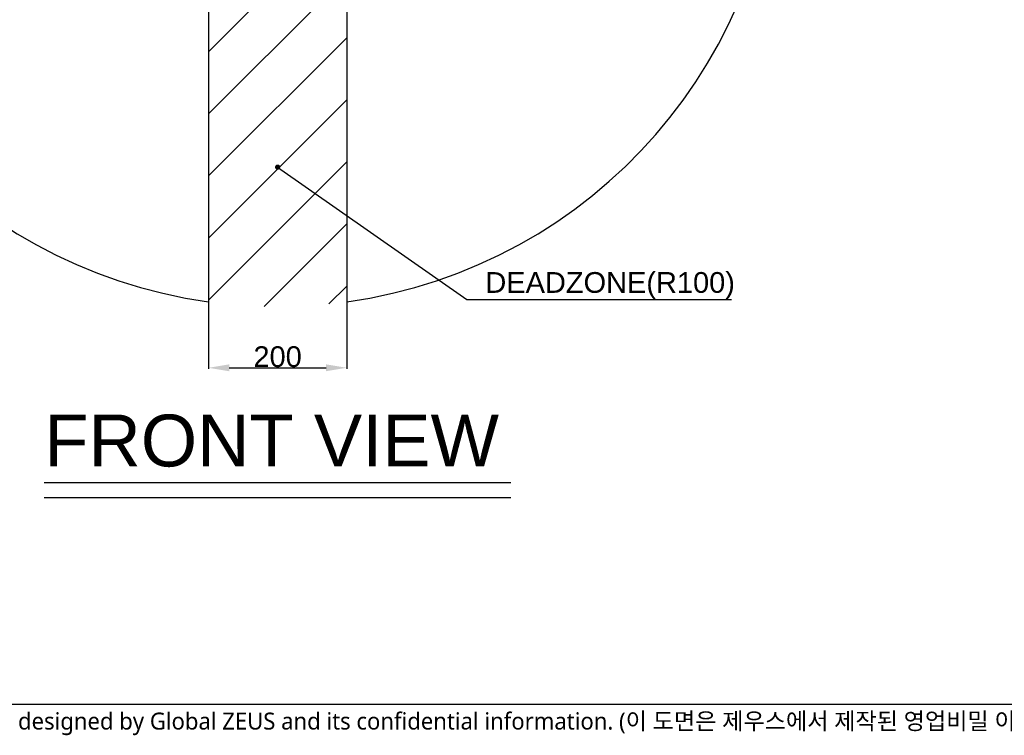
# Model space of a CAD drawing. Header units: millimetres. Extents: x 28 to 5852, y 59 to 4130.
# Tile 2 of 29: x 1324 to 2749, y 95 to 1130. Entities that reach past the tile are written whole.
import ezdxf

# ---------------------------------------------------------------- set-up
doc = ezdxf.new("R2010")
doc.units = ezdxf.units.MM
doc.linetypes.add('ACAD_ISO02W100', pattern=[15, 12, -3])
doc.linetypes.add('HIDDEN', pattern=[0.2, 0.1, -0.1])
doc.layers.add('DEFAULT_2', color=2, linetype='HIDDEN')
doc.styles.get("Standard").update_dxf_attribs({"font": 'arial.ttf'})
doc.styles.add('TEXTSTYLE_3', font='malgun.ttf')
doc.dimstyles.new('ISO-25', dxfattribs={"dimtxt": 2.5, "dimasz": 2.5, "dimexe": 1.25, "dimexo": 0.625, "dimtad": 1, "dimtxsty": 'Standard', "dimcen": 2.5, "dimadec": 0, "dimazin": 0, "dimtfac": 1, "dimtmove": 0, "dimatfit": 3, "dimfxl": 1, "dimarcsym": 0})

# ---------------------------------------------------------------- blocks, each defined once
blk = doc.blocks.new('*D130')
at = {"color": 0, "lineweight": -2, "ltscale": 1000, "transparency": 16777216}
for p, q in [((1597.5, 792), (1597.5, 625.2)), ((1797.5, 792), (1797.5, 625.2)), ((1627.5, 626.5), (1767.5, 626.5))]:
    blk.add_line(p, q, dxfattribs=at)
at = {"color": 0, "ltscale": 1000, "transparency": 16777216}
for points in [[(1627.5, 631.5), (1627.5, 621.5), (1597.5, 626.5)], [(1767.5, 631.5), (1767.5, 621.5), (1797.5, 626.5)]]:
    blk.add_solid(points, dxfattribs=at)
at = {"layer": 'Defpoints', "color": 0, "ltscale": 1000, "transparency": 16777216}
for p in [(1597.5, 792.7), (1797.5, 792.7), (1797.5, 626.5)]:
    blk.add_point(p, dxfattribs=at)
at = {"color": 0, "ltscale": 1000, "transparency": 16777216, "insert": (1697.5, 642.4), "char_height": 2.5, "attachment_point": 5}
blk.add_mtext('{\\H12x;200}', dxfattribs=at)
blk = doc.blocks.new('_DotSmall')
at = {"color": 0, "linetype": 'ByBlock', "const_width": 0.5}
blk.add_lwpolyline([(-0.0625, 0, 1), (0.0625, 0, 1)], format="xyb", close=True, dxfattribs=at)

msp = doc.modelspace()

# ---------------------------------------------------------------- hatches: boundary and pattern name
at = {"ltscale": 1000, "true_color": 0xed4b40}
h = msp.add_hatch(dxfattribs=at)
h.set_pattern_fill('ANSI31', color=13, scale=20)
h.set_pattern_definition([(45, (-9777.99, -2389.29), (-44.90128, 44.90128), [])])
edge = h.paths.add_edge_path()
edge.add_arc((1697.5, 1439.992), 725, 82.071858, 97.928142)
edge.add_line((1597.5, 2158.063), (1597.5, 721.922))
edge.add_arc((1697.5, 1439.992), 725, 262.071858, 277.928142)
edge.add_line((1797.5, 721.922), (1797.5, 2158.063))

# ---------------------------------------------------------------- linework, layer by layer
at = {"ltscale": 1000}
for p, q in [((1597.5, 2158.063), (1597.5, 721.922)), ((1797.5, 2158.063), (1797.5, 721.922))]:
    msp.add_line(p, q, dxfattribs=at)
at = {"color": 0, "linetype": 'ACAD_ISO02W100', "ltscale": 1000}
for p, q in [((1360, 460.79), (2035, 460.79)), ((1360, 438.94), (2035, 438.94))]:
    msp.add_line(p, q, dxfattribs=at)
at = {"color": 7}
msp.add_line((70, 140), (5740, 140), dxfattribs=at)
at = {"ltscale": 1000}
for start, end in [(97.928142, 262.071858), (277.928142, 82.071858)]:
    msp.add_arc((1697.5, 1439.992), 725, start, end, dxfattribs=at)

# ---------------------------------------------------------------- texts
at = {"color": 0}
msp.add_text('FRONT VIEW', height=75, dxfattribs=at).set_placement((1360, 483.753))
at = {"color": 1, "ltscale": 1000, "insert": (1997.992, 725.884), "char_height": 30, "attachment_point": 7}
msp.add_mtext('DEADZONE(R100)', dxfattribs=at)
at = {"layer": 'DEFAULT_2', "color": 2, "linetype": 'HIDDEN', "insert": (362.345, 127.704), "char_height": 24.5, "width": 3363.08433, "attachment_point": 1, "line_spacing_factor": 0.9, "style": 'TEXTSTYLE_3'}
msp.add_mtext('Any unauthorized use of this drawing will be penalized since it’s designed by Global ZEUS and its confidential information. (이 도면은 제우스에서 제작된 영업비밀 이므로 무단 사용 시 법적인 처벌을 받을 수 있습니다.)', dxfattribs=at)

# ---------------------------------------------------------------- dimensions: what is measured, and where the dimension line sits
at = {"ltscale": 1000}
dim = msp.add_linear_dim(base=(1797.5, 626.458), p1=(1597.5, 792.671), p2=(1797.5, 792.671), text='{\\H12x;200}', dimstyle='ISO-25', override={"dimasz": 30, "dimldrblk": 'DotSmall'}, dxfattribs=at)
dim.commit()
dim.dimension.update_dxf_attribs({"geometry": '*D130', "text_midpoint": (1697.5, 626.458), "dimtype": 160})

# ---------------------------------------------------------------- leaders
at = {"color": 1, "ltscale": 1000, "annotation_type": 0, "has_hookline": 1, "hookline_direction": 0, "text_width": 356.214}
msp.add_leader([(1697.5, 916.812), (1971.026, 725.259), (1997.367, 725.259)], dimstyle='ISO-25', override={"dimasz": 30, "dimgap": 0.625, "dimtad": 1, "dimldrblk": 'DotSmall'}, dxfattribs=at)

doc.saveas('drawing.dxf')
